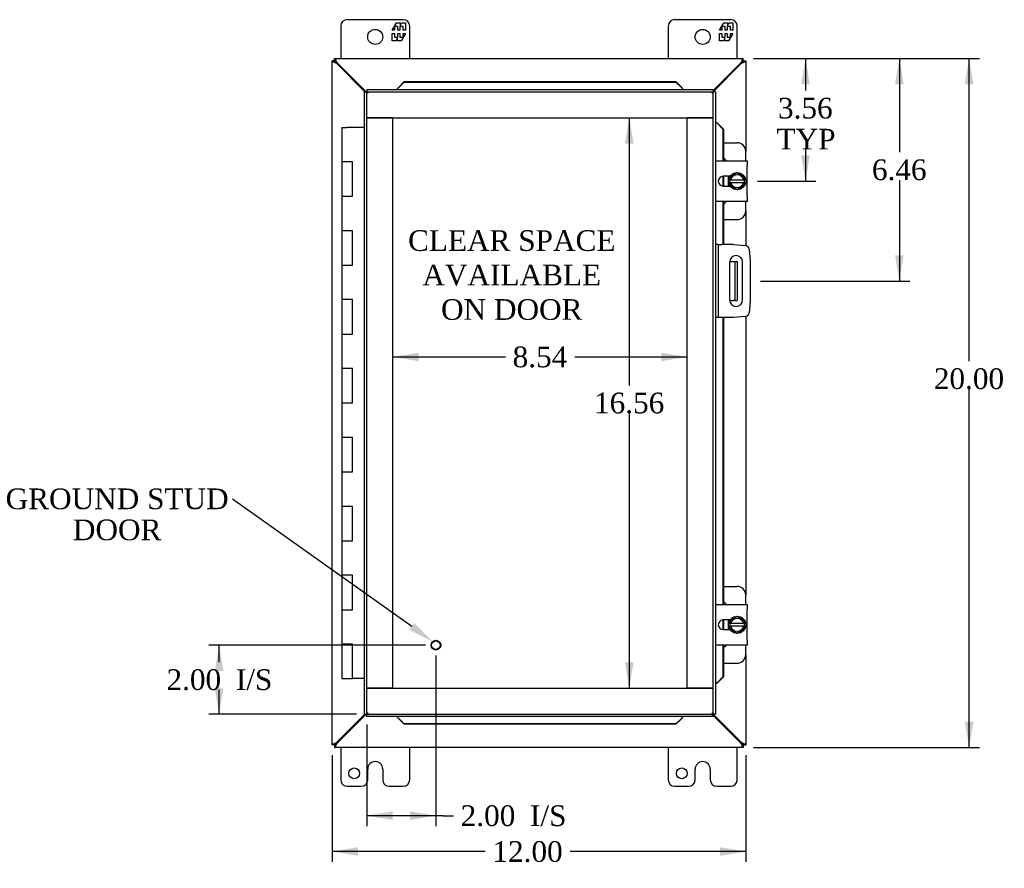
# Model space of a CAD drawing. Header units: inches. Extents: x 0 to 120, y -1 to 80.
# Tile 3 of 11: x 23 to 51, y 22 to 47. Entities that reach past the tile are written whole.
import ezdxf
from ezdxf import colors
from ezdxf.entities.mleader import LeaderData, LeaderLine
from ezdxf.enums import TextEntityAlignment as Align
from ezdxf.lldxf.tags import DXFTag
from ezdxf.math import Vec2, Vec3

# ---------------------------------------------------------------- set-up
doc = ezdxf.new("R2010")
doc.units = ezdxf.units.IN
doc.header["$MEASUREMENT"] = 0
for name, color, linetype in [('COM40153-1', 7, 'Continuous'), ('COM40153-2', 7, 'Continuous'), ('COM42667', 7, 'Continuous'), ('COM42780', 7, 'Continuous'), ('COM48470', 7, 'Continuous'), ('COM71102-5', 7, 'Continuous'), ('Default', 7, 'Continuous'), ('FET07710', 7, 'Continuous'), ('GSK10080', 7, 'Continuous'), ('HNG10610-16B', 7, 'Continuous'), ('HNG10610-16C', 7, 'Continuous'), ('SCC19011', 7, 'Continuous'), ('SPR20265', 7, 'Continuous'), ('STD21878', 7, 'Continuous'), ('WAF25035', 7, 'Continuous')]:
    doc.layers.add(name, color=color, linetype=linetype)
doc.styles.add('SEACAD_Times_New_Roman', font='times.ttf')
tags = doc.linetypes.add('HIDDEN2', pattern=[0.1875, 0.125, -0.0625]).pattern_tags.tags
tags[6:7] = [DXFTag(74, 4), DXFTag(75, 0), DXFTag(340, '0'), DXFTag(46, 0.0), DXFTag(50, 0.0), DXFTag(44, 0.0), DXFTag(45, 0.0)]
tags[4:5] = [DXFTag(74, 4), DXFTag(75, 0), DXFTag(340, '0'), DXFTag(46, 0.0), DXFTag(50, 0.0), DXFTag(44, 0.0), DXFTag(45, 0.0)]
doc.dimstyles.new('HAMMOND_(STH_-_120x80)', dxfattribs={"dimtxt": 0.6, "dimasz": 0.75, "dimexe": 0.3, "dimexo": 0.3, "dimgap": 0.15, "dimtad": 0, "dimtih": 1, "dimtoh": 1, "dimzin": 0, "dimdsep": 46, "dimtxsty": 'SEACAD_Times_New_Roman', "dimblk1": '_SE_FILLED', "dimblk2": '_SE_FILLED', "dimsah": 1, "dimcen": 0.3, "dimadec": 0, "dimazin": 0, "dimtfac": 0.8, "dimtofl": 0, "dimtmove": 0, "dimatfit": 3, "dimfxl": 1, "dimtolj": 1, "dimtzin": 0, "dimarcsym": 0})

# ---------------------------------------------------------------- blocks, each defined once
blk = doc.blocks.new('SE')
at = {"layer": 'COM40153-1', "color": 7, "linetype": 'Continuous'}
for p, q in [((43.301, 39.685), (43.411, 39.685)), ((43.411, 39.685), (43.447, 39.685)), ((43.447, 39.685), (43.519, 39.685)), ((43.447, 39.685), (43.447, 38.56)), ((43.519, 39.685), (43.519, 38.56)), ((43.301, 38.56), (43.411, 38.56)), ((43.447, 38.56), (43.411, 38.56)), ((43.447, 38.56), (43.519, 38.56))]:
    blk.add_line(p, q, dxfattribs=at)
at = {"layer": 'COM40153-2', "color": 7, "linetype": 'Continuous'}
for p, q in [((42.964, 40.185), (42.894, 40.185)), ((42.964, 40.185), (42.964, 38.06)), ((42.964, 40.185), (43.069, 40.185)), ((43.417, 40.185), (43.069, 40.185)), ((43.417, 40.185), (43.751, 40.156)), ((43.865, 40.042), (43.894, 39.708)), ((43.894, 39.708), (43.894, 38.537)), ((43.3, 39.672), (43.3, 38.572)), ((43.675, 38.572), (43.675, 39.672)), ((43.894, 38.537), (43.865, 38.203)), ((42.964, 38.06), (42.894, 38.06)), ((43.069, 38.06), (42.964, 38.06)), ((43.417, 38.06), (43.069, 38.06)), ((43.751, 38.089), (43.417, 38.06))]:
    blk.add_line(p, q, dxfattribs=at)
for centre, radius, start, end in [((43.74, 40.031), 0.125, 5, 85), ((43.488, 39.672), 0.188, 0, 180), ((43.488, 38.572), 0.188, 180, 0), ((43.74, 38.214), 0.125, 275, 355)]:
    blk.add_arc(centre, radius, start, end, dxfattribs=at)
at = {"layer": 'COM42667', "color": 7, "linetype": 'Continuous'}
for p, q in [((42.894, 42.609), (43.808, 42.609)), ((43.808, 42.609), (43.808, 42.466)), ((43.808, 41.575), (43.808, 42.466)), ((43.312, 42.161), (43.112, 42.161)), ((43.112, 41.88), (43.312, 41.88)), ((43.808, 41.432), (42.894, 41.432)), ((43.808, 41.575), (43.808, 41.432)), ((42.894, 29.733), (43.808, 29.733)), ((43.808, 29.733), (43.808, 29.59)), ((43.808, 28.699), (43.808, 29.59)), ((43.312, 29.285), (43.112, 29.285)), ((43.112, 29.004), (43.312, 29.004)), ((43.808, 28.699), (43.808, 28.556)), ((43.808, 28.556), (42.894, 28.556))]:
    blk.add_line(p, q, dxfattribs=at)
for centre in [(43.112, 42.02), (43.112, 29.144)]:
    blk.add_arc(centre, 0.141, 90, 270, dxfattribs=at)
at = {"layer": 'COM42780', "color": 7, "linetype": 'Continuous'}
for p, q in [((43.119, 43.136), (43.519, 43.136)), ((43.769, 42.609), (43.769, 42.886)), ((43.269, 41.88), (43.269, 42.161)), ((43.769, 41.155), (43.769, 41.432)), ((43.119, 40.905), (43.519, 40.905)), ((43.119, 30.26), (43.519, 30.26)), ((43.769, 29.733), (43.769, 30.01)), ((43.269, 29.004), (43.269, 29.285)), ((43.769, 28.279), (43.769, 28.556)), ((43.119, 28.029), (43.519, 28.029))]:
    blk.add_line(p, q, dxfattribs=at)
for centre, start, end in [((43.519, 42.886), 0, 90), ((43.019, 42.449), 39.9324, 66.4788), ((43.019, 41.592), 293.5212, 320.0676), ((43.519, 41.155), 270, 0), ((43.519, 30.01), 0, 90), ((43.019, 29.573), 39.9324, 66.4788), ((43.019, 28.716), 293.5212, 320.0676), ((43.519, 28.279), 270, 0)]:
    blk.add_arc(centre, 0.25, start, end, dxfattribs=at)
at = {"layer": 'COM48470', "color": 7, "linetype": 'Continuous'}
for p, q in [((31.841, 45.51), (31.769, 45.51)), ((31.769, 25.655), (31.769, 45.51)), ((31.841, 45.582), (43.697, 45.582)), ((31.841, 45.51), (31.841, 45.582)), ((31.841, 45.51), (31.877, 45.474)), ((31.841, 45.51), (31.877, 45.474)), ((31.901, 45.432), (31.877, 45.449)), ((32.721, 44.613), (31.901, 45.432)), ((31.919, 45.45), (31.903, 45.474)), ((32.757, 44.613), (31.919, 45.45)), ((43.619, 45.45), (42.822, 44.653)), ((43.637, 45.432), (42.822, 44.617)), ((43.635, 45.474), (43.619, 45.45)), ((43.661, 45.449), (43.637, 45.432)), ((43.697, 45.51), (43.661, 45.474)), ((43.697, 45.51), (43.661, 45.474)), ((43.697, 45.51), (43.697, 45.582)), ((43.697, 45.51), (43.769, 45.51)), ((43.769, 45.51), (43.769, 42.886)), ((43.769, 41.155), (43.769, 40.153)), ((43.769, 38.092), (43.769, 30.01)), ((43.769, 28.279), (43.769, 25.655)), ((31.901, 25.733), (32.721, 26.552)), ((31.919, 25.715), (32.757, 26.552)), ((42.822, 26.548), (43.637, 25.733)), ((42.822, 26.512), (43.619, 25.715)), ((31.877, 25.716), (31.901, 25.733)), ((31.903, 25.69), (31.919, 25.715)), ((43.619, 25.715), (43.635, 25.69)), ((43.637, 25.733), (43.661, 25.716)), ((31.841, 25.655), (31.769, 25.655)), ((31.841, 25.655), (31.877, 25.69)), ((31.841, 25.654), (31.877, 25.69)), ((31.841, 25.654), (31.841, 25.582)), ((43.697, 25.582), (31.841, 25.582)), ((43.697, 25.655), (43.661, 25.69)), ((43.697, 25.654), (43.661, 25.69)), ((43.697, 25.655), (43.769, 25.655)), ((43.697, 25.654), (43.697, 25.582))]:
    blk.add_line(p, q, dxfattribs=at)
for points, knots in [([(31.877, 45.449), (31.863, 45.454), (31.849, 45.459), (31.823, 45.469), (31.811, 45.474), (31.791, 45.485), (31.783, 45.49), (31.772, 45.5), (31.769, 45.505), (31.769, 45.51)], [0, 0, 0, 0, 0.25, 0.25, 0.5, 0.5, 0.75, 0.75, 1, 1, 1, 1]), ([(31.903, 45.474), (31.898, 45.489), (31.892, 45.503), (31.882, 45.529), (31.877, 45.541), (31.867, 45.561), (31.862, 45.569), (31.851, 45.58), (31.846, 45.582), (31.841, 45.582)], [0, 0, 0, 0, 0.25, 0.25, 0.5, 0.5, 0.75, 0.75, 1, 1, 1, 1]), ([(31.903, 45.474), (31.892, 45.484), (31.882, 45.493), (31.862, 45.507), (31.851, 45.51), (31.841, 45.51)], [0, 0, 0, 0, 0.5, 0.5, 1, 1, 1, 1]), ([(31.877, 45.449), (31.872, 45.454), (31.868, 45.459), (31.859, 45.469), (31.855, 45.474), (31.848, 45.485), (31.846, 45.49), (31.842, 45.5), (31.841, 45.505), (31.841, 45.51)], [0, 0, 0, 0, 0.25, 0.25, 0.5, 0.5, 0.75, 0.75, 1, 1, 1, 1]), ([(43.697, 45.582), (43.692, 45.582), (43.687, 45.58), (43.676, 45.569), (43.671, 45.561), (43.661, 45.541), (43.656, 45.529), (43.645, 45.503), (43.64, 45.489), (43.635, 45.474)], [0, 0, 0, 0, 0.25, 0.25, 0.5, 0.5, 0.75, 0.75, 1, 1, 1, 1]), ([(43.697, 45.51), (43.687, 45.51), (43.676, 45.507), (43.656, 45.493), (43.645, 45.484), (43.635, 45.474)], [0, 0, 0, 0, 0.5, 0.5, 1, 1, 1, 1]), ([(43.697, 45.51), (43.697, 45.505), (43.696, 45.5), (43.692, 45.49), (43.69, 45.485), (43.683, 45.474), (43.679, 45.469), (43.67, 45.459), (43.666, 45.454), (43.661, 45.449)], [0, 0, 0, 0, 0.25, 0.25, 0.5, 0.5, 0.75, 0.75, 1, 1, 1, 1]), ([(43.769, 45.51), (43.769, 45.505), (43.766, 45.5), (43.755, 45.49), (43.747, 45.485), (43.727, 45.474), (43.715, 45.469), (43.689, 45.459), (43.675, 45.454), (43.661, 45.449)], [0, 0, 0, 0, 0.25, 0.25, 0.5, 0.5, 0.75, 0.75, 1, 1, 1, 1]), ([(31.769, 25.655), (31.769, 25.66), (31.772, 25.665), (31.783, 25.675), (31.791, 25.68), (31.811, 25.691), (31.823, 25.696), (31.849, 25.706), (31.863, 25.711), (31.877, 25.716)], [0, 0, 0, 0, 0.25, 0.25, 0.5, 0.5, 0.75, 0.75, 1, 1, 1, 1]), ([(31.841, 25.655), (31.841, 25.66), (31.842, 25.665), (31.846, 25.675), (31.848, 25.68), (31.855, 25.691), (31.859, 25.696), (31.868, 25.706), (31.872, 25.711), (31.877, 25.716)], [0, 0, 0, 0, 0.25, 0.25, 0.5, 0.5, 0.75, 0.75, 1, 1, 1, 1]), ([(43.661, 25.716), (43.666, 25.711), (43.67, 25.706), (43.679, 25.696), (43.683, 25.691), (43.69, 25.68), (43.692, 25.675), (43.696, 25.665), (43.697, 25.66), (43.697, 25.655)], [0, 0, 0, 0, 0.25, 0.25, 0.5, 0.5, 0.75, 0.75, 1, 1, 1, 1]), ([(43.661, 25.716), (43.675, 25.711), (43.689, 25.706), (43.715, 25.696), (43.727, 25.691), (43.747, 25.68), (43.755, 25.675), (43.766, 25.665), (43.769, 25.66), (43.769, 25.655)], [0, 0, 0, 0, 0.25, 0.25, 0.5, 0.5, 0.75, 0.75, 1, 1, 1, 1]), ([(31.841, 25.582), (31.846, 25.582), (31.851, 25.585), (31.862, 25.596), (31.867, 25.604), (31.877, 25.624), (31.882, 25.636), (31.892, 25.662), (31.898, 25.676), (31.903, 25.69)], [0, 0, 0, 0, 0.25, 0.25, 0.5, 0.5, 0.75, 0.75, 1, 1, 1, 1]), ([(31.841, 25.654), (31.851, 25.654), (31.862, 25.658), (31.882, 25.672), (31.892, 25.681), (31.903, 25.69)], [0, 0, 0, 0, 0.5, 0.5, 1, 1, 1, 1]), ([(43.635, 25.69), (43.64, 25.676), (43.645, 25.662), (43.656, 25.636), (43.661, 25.624), (43.671, 25.604), (43.676, 25.596), (43.687, 25.585), (43.692, 25.582), (43.697, 25.582)], [0, 0, 0, 0, 0.25, 0.25, 0.5, 0.5, 0.75, 0.75, 1, 1, 1, 1]), ([(43.635, 25.69), (43.645, 25.681), (43.656, 25.672), (43.676, 25.658), (43.687, 25.654), (43.697, 25.654)], [0, 0, 0, 0, 0.5, 0.5, 1, 1, 1, 1])]:
    blk.add_open_spline(points, degree=3, knots=knots, dxfattribs=at)
at = {"layer": 'COM71102-5', "color": 7, "linetype": 'Continuous'}
for p, q in [((33.689, 44.74), (33.861, 44.91)), ((33.689, 44.727), (33.861, 44.897)), ((33.861, 44.91), (41.739, 44.91)), ((33.861, 44.91), (33.861, 44.897)), ((33.861, 44.897), (41.739, 44.897)), ((41.739, 44.91), (41.739, 44.897)), ((41.739, 44.91), (41.911, 44.74)), ((41.739, 44.897), (41.911, 44.727)), ((32.706, 44.613), (32.778, 44.613)), ((32.706, 26.552), (32.706, 44.613)), ((32.778, 44.685), (32.778, 44.613)), ((32.778, 44.685), (42.822, 44.685)), ((32.778, 44.613), (32.814, 44.577)), ((32.778, 44.613), (32.814, 44.577)), ((33.653, 44.698), (33.653, 44.685)), ((33.68, 44.719), (33.676, 44.716)), ((33.689, 44.727), (33.689, 44.74)), ((41.911, 44.727), (41.911, 44.74)), ((41.947, 44.685), (41.947, 44.698)), ((42.822, 44.613), (42.786, 44.577)), ((42.822, 44.613), (42.786, 44.577)), ((42.822, 44.685), (42.822, 44.613)), ((42.894, 44.613), (42.822, 44.613)), ((42.894, 44.613), (42.894, 26.552)), ((42.907, 43.738), (42.894, 43.738)), ((42.928, 43.71), (42.925, 43.715)), ((42.936, 43.702), (43.106, 43.53)), ((42.936, 43.702), (42.949, 43.702)), ((42.949, 43.702), (43.119, 43.53)), ((43.106, 43.53), (43.106, 42.609)), ((43.119, 43.53), (43.106, 43.53)), ((43.119, 43.53), (43.119, 42.609)), ((43.106, 42.161), (43.106, 41.88)), ((43.119, 42.161), (43.119, 41.88)), ((43.106, 41.432), (43.106, 40.185)), ((43.119, 41.432), (43.119, 40.185)), ((43.106, 38.06), (43.106, 29.733)), ((43.119, 38.06), (43.119, 29.733)), ((43.106, 29.285), (43.106, 29.004)), ((43.119, 29.285), (43.119, 29.004)), ((43.106, 28.556), (43.106, 27.635)), ((43.119, 28.556), (43.119, 27.635)), ((42.894, 27.427), (42.907, 27.427)), ((43.106, 27.635), (42.936, 27.462)), ((42.936, 27.462), (42.949, 27.462)), ((43.119, 27.635), (42.949, 27.462)), ((43.119, 27.635), (43.106, 27.635)), ((32.778, 26.552), (32.814, 26.588)), ((32.778, 26.552), (32.814, 26.588)), ((42.822, 26.552), (42.786, 26.588)), ((42.822, 26.552), (42.786, 26.588)), ((32.706, 26.552), (32.778, 26.552)), ((32.778, 26.48), (32.778, 26.552)), ((42.822, 26.48), (32.778, 26.48)), ((33.653, 26.48), (33.653, 26.467)), ((33.689, 26.438), (33.689, 26.425)), ((33.861, 26.268), (33.689, 26.438)), ((33.861, 26.255), (33.689, 26.425)), ((41.911, 26.438), (41.739, 26.268)), ((41.911, 26.425), (41.739, 26.255)), ((41.911, 26.438), (41.911, 26.425)), ((41.919, 26.446), (41.924, 26.449)), ((41.947, 26.467), (41.947, 26.48)), ((42.822, 26.48), (42.822, 26.552)), ((42.894, 26.552), (42.822, 26.552)), ((33.861, 26.255), (33.861, 26.268)), ((41.739, 26.268), (33.861, 26.268)), ((41.739, 26.255), (33.861, 26.255)), ((41.739, 26.255), (41.739, 26.268))]:
    blk.add_line(p, q, dxfattribs=at)
for centre, radius, start, end in [((33.419, 45.016), 0.395, 306.3142, 313.0054), ((32.602, 45.125), 1.153, 339.3654, 340.458), ((42.998, 45.125), 1.153, 199.542, 200.6346), ((42.181, 45.016), 0.395, 226.9946, 233.6858), ((43.225, 43.972), 0.395, 216.3142, 223.0054), ((43.334, 44.789), 1.153, 249.3654, 250.458), ((43.225, 27.193), 0.395, 136.9946, 143.6858), ((43.334, 26.376), 1.153, 109.542, 110.6346), ((33.419, 26.149), 0.395, 46.9946, 53.6858), ((32.602, 26.04), 1.153, 19.542, 20.6346), ((42.181, 26.149), 0.395, 126.3142, 133.0054), ((42.998, 26.04), 1.153, 159.3654, 160.458)]:
    blk.add_arc(centre, radius, start, end, dxfattribs=at)
at = {"layer": 'FET07710', "color": 7, "linetype": 'Continuous'}
for p, q in [((33.831, 46.707), (32.206, 46.707)), ((33.509, 46.402), (33.631, 46.614)), ((33.631, 46.614), (33.74, 46.614)), ((33.74, 46.614), (33.74, 46.537)), ((33.74, 46.537), (33.785, 46.614)), ((33.785, 46.614), (33.894, 46.614)), ((33.894, 46.614), (33.894, 46.402)), ((43.331, 46.707), (41.706, 46.707)), ((43.009, 46.402), (43.131, 46.614)), ((43.131, 46.614), (43.24, 46.614)), ((43.24, 46.614), (43.24, 46.537)), ((43.24, 46.537), (43.285, 46.614)), ((43.285, 46.614), (43.394, 46.614)), ((43.394, 46.614), (43.394, 46.402)), ((32.019, 46.52), (32.019, 45.582)), ((33.573, 46.402), (33.509, 46.402)), ((33.509, 46.093), (33.509, 46.305)), ((33.509, 46.305), (33.573, 46.305)), ((33.671, 46.508), (33.573, 46.508)), ((33.573, 46.508), (33.573, 46.402)), ((33.573, 46.305), (33.573, 46.199)), ((33.671, 46.402), (33.671, 46.508)), ((33.731, 46.402), (33.671, 46.402)), ((33.671, 46.199), (33.671, 46.305)), ((33.671, 46.305), (33.731, 46.305)), ((33.829, 46.508), (33.731, 46.508)), ((33.731, 46.508), (33.731, 46.402)), ((33.731, 46.305), (33.731, 46.199)), ((33.894, 46.305), (33.771, 46.093)), ((33.829, 46.402), (33.829, 46.508)), ((33.894, 46.402), (33.829, 46.402)), ((33.829, 46.199), (33.829, 46.305)), ((33.829, 46.305), (33.894, 46.305)), ((34.019, 45.582), (34.019, 46.52)), ((41.519, 46.52), (41.519, 45.582)), ((43.073, 46.402), (43.009, 46.402)), ((43.009, 46.093), (43.009, 46.305)), ((43.009, 46.305), (43.073, 46.305)), ((43.171, 46.508), (43.073, 46.508)), ((43.073, 46.508), (43.073, 46.402)), ((43.073, 46.305), (43.073, 46.199)), ((43.171, 46.402), (43.171, 46.508)), ((43.231, 46.402), (43.171, 46.402)), ((43.171, 46.199), (43.171, 46.305)), ((43.171, 46.305), (43.231, 46.305)), ((43.329, 46.508), (43.231, 46.508)), ((43.231, 46.508), (43.231, 46.402)), ((43.231, 46.305), (43.231, 46.199)), ((43.394, 46.305), (43.271, 46.093)), ((43.329, 46.402), (43.329, 46.508)), ((43.394, 46.402), (43.329, 46.402)), ((43.329, 46.199), (43.329, 46.305)), ((43.329, 46.305), (43.394, 46.305)), ((43.519, 45.582), (43.519, 46.52)), ((33.618, 46.093), (33.509, 46.093)), ((33.573, 46.199), (33.671, 46.199)), ((33.662, 46.17), (33.618, 46.093)), ((33.662, 46.093), (33.662, 46.17)), ((33.771, 46.093), (33.662, 46.093)), ((33.731, 46.199), (33.829, 46.199)), ((43.118, 46.093), (43.009, 46.093)), ((43.073, 46.199), (43.171, 46.199)), ((43.162, 46.17), (43.118, 46.093)), ((43.162, 46.093), (43.162, 46.17)), ((43.271, 46.093), (43.162, 46.093)), ((43.231, 46.199), (43.329, 46.199)), ((32.019, 25.582), (32.019, 24.645)), ((34.019, 24.645), (34.019, 25.582)), ((41.519, 25.582), (41.519, 24.645)), ((43.519, 24.645), (43.519, 25.582)), ((33.018, 25.175), (33.019, 25.175)), ((42.518, 25.175), (42.519, 25.175)), ((32.8, 24.645), (32.8, 24.957)), ((33.237, 24.957), (33.237, 24.645)), ((42.3, 24.645), (42.3, 24.957)), ((42.737, 24.957), (42.737, 24.645)), ((32.206, 24.457), (32.613, 24.457)), ((33.424, 24.457), (33.831, 24.457)), ((41.706, 24.457), (42.113, 24.457)), ((42.924, 24.457), (43.331, 24.457))]:
    blk.add_line(p, q, dxfattribs=at)
for centre, radius in [((33.019, 46.207), 0.219), ((42.519, 46.207), 0.219), ((32.41, 24.832), 0.156), ((41.91, 24.832), 0.156)]:
    blk.add_circle(centre, radius, dxfattribs=at)
for centre, radius, start, end in [((32.206, 46.52), 0.188, 90, 180), ((33.831, 46.52), 0.187, 0, 90), ((41.706, 46.52), 0.188, 90, 180), ((43.331, 46.52), 0.188, 0, 90), ((33.018, 24.957), 0.218, 90, 180), ((33.019, 24.957), 0.218, 0, 90), ((42.518, 24.957), 0.218, 90, 180), ((42.519, 24.957), 0.218, 0, 90), ((32.206, 24.645), 0.188, 180, 270), ((32.613, 24.645), 0.188, 270, 0), ((33.424, 24.645), 0.187, 180, 270), ((33.831, 24.645), 0.188, 270, 0), ((41.706, 24.645), 0.188, 180, 270), ((42.113, 24.645), 0.188, 270, 0), ((42.924, 24.645), 0.188, 180, 270), ((43.331, 24.645), 0.188, 270, 0)]:
    blk.add_arc(centre, radius, start, end, dxfattribs=at)
at = {"layer": 'GSK10080', "color": 7, "linetype": 'HIDDEN2'}
for p, q in [((32.778, 43.863), (32.778, 44.613)), ((32.778, 44.613), (42.822, 44.613)), ((42.822, 43.863), (42.822, 44.613)), ((32.778, 43.863), (42.822, 43.863)), ((32.778, 27.302), (32.778, 43.862)), ((33.528, 43.862), (32.778, 43.862)), ((33.528, 27.302), (33.528, 43.862)), ((42.072, 27.302), (42.072, 43.862)), ((42.822, 43.862), (42.072, 43.862)), ((42.822, 27.302), (42.822, 43.862)), ((32.778, 26.552), (32.778, 27.302)), ((32.778, 27.302), (42.822, 27.302)), ((33.528, 27.302), (32.778, 27.302)), ((42.822, 27.302), (42.072, 27.302)), ((42.822, 26.552), (42.822, 27.302)), ((32.778, 26.552), (42.822, 26.552))]:
    blk.add_line(p, q, dxfattribs=at)
at = {"layer": 'GSK10080', "color": 7, "linetype": 'Continuous'}
for p, q in [((32.778, 44.613), (32.778, 44.613)), ((32.778, 44.613), (32.778, 44.613)), ((42.822, 44.613), (42.822, 44.613)), ((42.822, 44.613), (42.822, 44.613)), ((32.778, 26.552), (32.778, 26.552)), ((32.778, 26.552), (32.778, 26.552)), ((42.822, 26.552), (42.822, 26.552)), ((42.822, 26.552), (42.822, 26.552))]:
    blk.add_line(p, q, dxfattribs=at)
at = {"layer": 'HNG10610-16B', "color": 7, "linetype": 'Continuous'}
for p, q in [((32.208, 42.582), (32.054, 42.582)), ((32.054, 42.582), (32.054, 41.582)), ((32.054, 41.582), (32.208, 41.582)), ((32.208, 40.582), (32.054, 40.582)), ((32.054, 40.582), (32.054, 39.582)), ((32.054, 39.582), (32.208, 39.582)), ((32.208, 38.582), (32.054, 38.582)), ((32.054, 38.582), (32.054, 37.582)), ((32.054, 37.582), (32.208, 37.582)), ((32.208, 36.582), (32.054, 36.582)), ((32.054, 36.582), (32.054, 35.582)), ((32.054, 35.582), (32.208, 35.582)), ((32.208, 34.582), (32.054, 34.582)), ((32.054, 34.582), (32.054, 33.582)), ((32.054, 33.582), (32.208, 33.582)), ((32.208, 32.582), (32.054, 32.582)), ((32.054, 32.582), (32.054, 31.582)), ((32.054, 31.582), (32.208, 31.582)), ((32.208, 30.582), (32.054, 30.582)), ((32.054, 30.582), (32.054, 29.582)), ((32.054, 29.582), (32.208, 29.582)), ((32.208, 28.582), (32.054, 28.582)), ((32.054, 28.582), (32.054, 27.582)), ((32.054, 27.582), (32.362, 27.582))]:
    blk.add_line(p, q, dxfattribs=at)
at = {"layer": 'HNG10610-16C', "color": 7, "linetype": 'Continuous'}
for p, q in [((32.054, 43.582), (32.208, 43.582)), ((32.054, 43.582), (32.054, 42.582)), ((32.706, 43.582), (32.208, 43.582)), ((32.208, 42.582), (32.054, 42.582)), ((32.362, 42.582), (32.208, 42.582)), ((32.362, 41.582), (32.362, 42.582)), ((32.054, 41.582), (32.208, 41.582)), ((32.054, 41.582), (32.054, 40.582)), ((32.208, 41.582), (32.362, 41.582)), ((32.208, 40.582), (32.054, 40.582)), ((32.362, 40.582), (32.208, 40.582)), ((32.362, 39.582), (32.362, 40.582)), ((32.054, 39.582), (32.208, 39.582)), ((32.054, 39.582), (32.054, 38.582)), ((32.208, 39.582), (32.362, 39.582)), ((32.208, 38.582), (32.054, 38.582)), ((32.362, 38.582), (32.208, 38.582)), ((32.362, 37.582), (32.362, 38.582)), ((32.054, 37.582), (32.208, 37.582)), ((32.054, 37.582), (32.054, 36.582)), ((32.208, 37.582), (32.362, 37.582)), ((32.208, 36.582), (32.054, 36.582)), ((32.362, 36.582), (32.208, 36.582)), ((32.362, 35.582), (32.362, 36.582)), ((32.054, 35.582), (32.208, 35.582)), ((32.054, 35.582), (32.054, 34.582)), ((32.208, 35.582), (32.362, 35.582)), ((32.208, 34.582), (32.054, 34.582)), ((32.362, 34.582), (32.208, 34.582)), ((32.362, 33.582), (32.362, 34.582)), ((32.054, 33.582), (32.208, 33.582)), ((32.054, 33.582), (32.054, 32.582)), ((32.208, 33.582), (32.362, 33.582)), ((32.208, 32.582), (32.054, 32.582)), ((32.362, 32.582), (32.208, 32.582)), ((32.362, 31.582), (32.362, 32.582)), ((32.054, 31.582), (32.208, 31.582)), ((32.054, 31.582), (32.054, 30.582)), ((32.208, 31.582), (32.362, 31.582)), ((32.208, 30.582), (32.054, 30.582)), ((32.362, 30.582), (32.208, 30.582)), ((32.362, 29.582), (32.362, 30.582)), ((32.054, 29.582), (32.208, 29.582)), ((32.054, 29.582), (32.054, 28.582)), ((32.208, 29.582), (32.362, 29.582)), ((32.208, 28.582), (32.054, 28.582)), ((32.362, 28.582), (32.208, 28.582)), ((32.362, 27.582), (32.362, 28.582)), ((32.706, 27.582), (32.362, 27.582))]:
    blk.add_line(p, q, dxfattribs=at)
at = {"layer": 'SCC19011', "color": 7, "linetype": 'Continuous'}
for p, q in [((43.519, 42.261), (43.304, 42.129)), ((43.304, 42.129), (43.304, 42.054)), ((43.304, 42.054), (43.304, 41.986)), ((43.324, 42.054), (43.304, 42.054)), ((43.335, 42.054), (43.324, 42.054)), ((43.703, 42.054), (43.335, 42.054)), ((43.734, 42.129), (43.519, 42.261)), ((43.714, 42.054), (43.703, 42.054)), ((43.734, 42.054), (43.714, 42.054)), ((43.734, 42.054), (43.734, 42.129)), ((43.734, 41.986), (43.734, 42.054)), ((43.304, 41.986), (43.304, 41.912)), ((43.304, 41.986), (43.324, 41.986)), ((43.304, 41.912), (43.519, 41.779)), ((43.324, 41.986), (43.335, 41.986)), ((43.335, 41.986), (43.703, 41.986)), ((43.519, 41.779), (43.734, 41.912)), ((43.703, 41.986), (43.714, 41.986)), ((43.714, 41.986), (43.734, 41.986)), ((43.734, 41.912), (43.734, 41.986)), ((43.519, 29.385), (43.304, 29.253)), ((43.304, 29.253), (43.304, 29.178)), ((43.304, 29.178), (43.304, 29.11)), ((43.324, 29.178), (43.304, 29.178)), ((43.335, 29.178), (43.324, 29.178)), ((43.703, 29.178), (43.335, 29.178)), ((43.734, 29.253), (43.519, 29.385)), ((43.714, 29.178), (43.703, 29.178)), ((43.734, 29.178), (43.714, 29.178)), ((43.734, 29.178), (43.734, 29.253)), ((43.734, 29.11), (43.734, 29.178)), ((43.304, 29.11), (43.304, 29.036)), ((43.304, 29.11), (43.324, 29.11)), ((43.304, 29.036), (43.519, 28.903)), ((43.324, 29.11), (43.335, 29.11)), ((43.335, 29.11), (43.703, 29.11)), ((43.519, 28.903), (43.734, 29.036)), ((43.703, 29.11), (43.714, 29.11)), ((43.714, 29.11), (43.734, 29.11)), ((43.734, 29.036), (43.734, 29.11))]:
    blk.add_line(p, q, dxfattribs=at)
for centre, start, end in [((43.519, 42.02), 10.4474, 169.5526), ((43.519, 42.02), 190.4474, 349.5526), ((43.519, 29.144), 10.4474, 169.5526), ((43.519, 29.144), 190.4474, 349.5526)]:
    blk.add_arc(centre, 0.187, start, end, dxfattribs=at)
at = {"layer": 'SPR20265', "color": 7, "linetype": 'Continuous'}
for points in [[(43.268, 42.089), (43.268, 42.089), (43.262, 42.066), (43.255, 42.021), (43.262, 41.973), (43.267, 41.951)], [(43.268, 29.213), (43.268, 29.213), (43.262, 29.19), (43.255, 29.145), (43.262, 29.097), (43.267, 29.075)]]:
    blk.add_open_spline(points, degree=3, knots=[0.96750559, 0.96750559, 0.96750559, 0.96750559, 0.96767233, 0.97613064, 0.98397465, 0.98397465, 0.98397465, 0.98397465], dxfattribs=at)
at = {"layer": 'STD21878', "color": 7, "linetype": 'HIDDEN2'}
for radius in [0.141, 0.125]:
    blk.add_circle((34.778, 28.552), radius, dxfattribs=at)
at = {"layer": 'WAF25035', "color": 7, "linetype": 'Continuous'}
for centre in [(43.519, 42.02), (43.519, 29.144)]:
    blk.add_circle(centre, 0.25, dxfattribs=at)
blk = doc.blocks.new('DMBLK6524')
at = {"layer": 'Default', "linetype": 'Continuous'}
for points in [[(32.519, 22.438), (32.519, 22.688), (31.769, 22.563)], [(43.019, 22.438), (43.769, 22.563), (43.019, 22.688)]]:
    blk.add_hatch(color=7, dxfattribs=at).paths.add_polyline_path(points)
at = {"layer": 'Default', "color": 7, "linetype": 'Continuous'}
for p, q in [((31.769, 25.355), (31.769, 22.263)), ((43.769, 25.355), (43.769, 22.263)), ((36.208, 22.563), (31.769, 22.563)), ((43.769, 22.563), (38.676, 22.563))]:
    blk.add_line(p, q, dxfattribs=at)
at = {"layer": 'Default', "color": 7, "linetype": 'Continuous', "style": 'SEACAD_Times_New_Roman'}
blk.add_text('12.00', height=0.6, dxfattribs=at).set_placement((36.418, 22.863), align=Align.TOP_LEFT)
blk = doc.blocks.new('_SE_FILLED')
at = {"color": 0}
blk.add_line((0, 0), (-1, 0), dxfattribs=at)
blk.add_solid([(0, 0), (-1, -0.1665), (-1, 0.1665), (0, 0)], dxfattribs=at)
blk = doc.blocks.new('DMBLK6525')
at = {"layer": 'Default', "linetype": 'Continuous'}
for points in [[(50.373, 44.832), (50.248, 45.582), (50.123, 44.832)], [(50.373, 26.332), (50.123, 26.332), (50.248, 25.582)]]:
    blk.add_hatch(color=7, dxfattribs=at).paths.add_polyline_path(points)
at = {"layer": 'Default', "color": 7, "linetype": 'Continuous'}
for p, q in [((43.997, 45.582), (50.548, 45.582)), ((50.248, 36.798), (50.248, 45.582)), ((50.248, 25.582), (50.248, 35.988)), ((43.997, 25.582), (50.548, 25.582))]:
    blk.add_line(p, q, dxfattribs=at)
at = {"layer": 'Default', "color": 7, "linetype": 'Continuous', "style": 'SEACAD_Times_New_Roman'}
blk.add_text('20.00', height=0.6, dxfattribs=at).set_placement((49.224, 36.588), align=Align.TOP_LEFT)
blk = doc.blocks.new('DMBLK6528')
at = {"layer": 'Default', "linetype": 'Continuous'}
for points in [[(28.363, 27.802), (28.613, 27.802), (28.488, 28.552)], [(28.363, 27.302), (28.488, 26.552), (28.613, 27.302)]]:
    blk.add_hatch(color=7, dxfattribs=at).paths.add_polyline_path(points)
at = {"layer": 'Default', "color": 7, "linetype": 'Continuous'}
for p, q in [((34.478, 28.552), (28.188, 28.552)), ((28.488, 28.062), (28.488, 28.552)), ((28.488, 26.552), (28.488, 27.252)), ((32.478, 26.552), (28.188, 26.552))]:
    blk.add_line(p, q, dxfattribs=at)
at = {"layer": 'Default', "color": 7, "linetype": 'Continuous', "style": 'SEACAD_Times_New_Roman'}
for s, p in [('2.00', (26.962, 27.852)), ('I/S', (28.975, 27.852))]:
    blk.add_text(s, height=0.6, dxfattribs=at).set_placement(p, align=Align.TOP_LEFT)
blk = doc.blocks.new('DMBLK6529')
at = {"layer": 'Default', "linetype": 'Continuous'}
for points in [[(33.528, 23.478), (33.528, 23.728), (32.778, 23.603)], [(34.028, 23.478), (34.778, 23.603), (34.028, 23.728)]]:
    blk.add_hatch(color=7, dxfattribs=at).paths.add_polyline_path(points)
at = {"layer": 'Default', "color": 7, "linetype": 'Continuous'}
for p, q in [((34.778, 28.252), (34.778, 23.303)), ((32.778, 26.252), (32.778, 23.303)), ((34.987, 23.603), (32.778, 23.603)), ((34.987, 23.603), (35.287, 23.603))]:
    blk.add_line(p, q, dxfattribs=at)
at = {"layer": 'Default', "color": 7, "linetype": 'Continuous', "style": 'SEACAD_Times_New_Roman'}
for s, p in [('2.00', (35.497, 23.903)), ('I/S', (37.509, 23.903))]:
    blk.add_text(s, height=0.6, dxfattribs=at).set_placement(p, align=Align.TOP_LEFT)
blk = doc.blocks.new('DMBLK6544')
at = {"layer": 'Default', "linetype": 'Continuous'}
for points in [[(45.625, 44.832), (45.5, 45.582), (45.375, 44.832)], [(45.625, 42.77), (45.375, 42.77), (45.5, 42.02)]]:
    blk.add_hatch(color=7, dxfattribs=at).paths.add_polyline_path(points)
at = {"layer": 'Default', "color": 7, "linetype": 'Continuous'}
for p, q in [((43.997, 45.582), (45.8, 45.582)), ((45.5, 45.582), (45.5, 44.65)), ((45.5, 42.94), (45.5, 42.02)), ((44.108, 42.02), (45.8, 42.02))]:
    blk.add_line(p, q, dxfattribs=at)
at = {"layer": 'Default', "color": 7, "linetype": 'Continuous', "style": 'SEACAD_Times_New_Roman'}
for s, p in [('3.56', (44.703, 44.44)), ('TYP', (44.661, 43.54))]:
    blk.add_text(s, height=0.6, dxfattribs=at).set_placement(p, align=Align.TOP_LEFT)
blk = doc.blocks.new('DMBLK6545')
at = {"layer": 'Default', "linetype": 'Continuous'}
for points in [[(48.349, 44.832), (48.224, 45.582), (48.099, 44.832)], [(48.349, 39.872), (48.099, 39.872), (48.224, 39.122)]]:
    blk.add_hatch(color=7, dxfattribs=at).paths.add_polyline_path(points)
at = {"layer": 'Default', "color": 7, "linetype": 'Continuous'}
for p, q in [((43.997, 45.582), (48.524, 45.582)), ((48.224, 45.582), (48.224, 42.862)), ((48.224, 42.052), (48.224, 39.122)), ((44.194, 39.122), (48.524, 39.122))]:
    blk.add_line(p, q, dxfattribs=at)
at = {"layer": 'Default', "color": 7, "linetype": 'Continuous', "style": 'SEACAD_Times_New_Roman'}
blk.add_text('6.46', height=0.6, dxfattribs=at).set_placement((47.428, 42.652), align=Align.TOP_LEFT)
blk = doc.blocks.new('DMBLK6553')
at = {"layer": 'Default', "linetype": 'Continuous'}
for points in [[(40.263, 43.113), (40.513, 43.113), (40.388, 43.863)], [(40.263, 28.052), (40.388, 27.302), (40.513, 28.052)]]:
    blk.add_hatch(color=7, dxfattribs=at).paths.add_polyline_path(points)
at = {"layer": 'Default', "color": 7, "linetype": 'Continuous'}
for p, q in [((40.388, 43.863), (40.388, 36.092)), ((40.388, 35.282), (40.388, 27.302))]:
    blk.add_line(p, q, dxfattribs=at)
at = {"layer": 'Default', "color": 7, "linetype": 'Continuous', "style": 'SEACAD_Times_New_Roman'}
blk.add_text('16.56', height=0.6, dxfattribs=at).set_placement((39.365, 35.882), align=Align.TOP_LEFT)
blk = doc.blocks.new('DMBLK6554')
at = {"layer": 'Default', "linetype": 'Continuous'}
for points in [[(34.278, 37.044), (33.528, 36.919), (34.278, 36.794)], [(41.322, 37.044), (41.322, 36.794), (42.072, 36.919)]]:
    blk.add_hatch(color=7, dxfattribs=at).paths.add_polyline_path(points)
at = {"layer": 'Default', "color": 7, "linetype": 'Continuous'}
for p, q in [((33.528, 36.919), (36.794, 36.919)), ((38.806, 36.919), (42.072, 36.919))]:
    blk.add_line(p, q, dxfattribs=at)
at = {"layer": 'Default', "color": 7, "linetype": 'Continuous', "style": 'SEACAD_Times_New_Roman'}
blk.add_text('8.54', height=0.6, dxfattribs=at).set_placement((37.004, 37.219), align=Align.TOP_LEFT)

msp = doc.modelspace()

# ---------------------------------------------------------------- block references
at = {"layer": 'Default'}
msp.add_blockref('SE', (0, 0), dxfattribs=at)

# ---------------------------------------------------------------- texts
at = {"layer": 'Default', "insert": (36.979, 40.596), "char_height": 0.6, "width": 6.18924, "attachment_point": 2}
msp.add_mtext('{\\fTimes New Roman|b0||i0||c0|p34;\\C7;\\H0.6;\\W1.;CLEAR SPACE \\P}{\\fTimes New Roman|b0||i0||c0|p34;\\C7;\\H0.6;\\W1.;AVAILABLE \\P}{\\fTimes New Roman|b0||i0||c0|p34;\\C7;\\H0.6;\\W1.;ON DOOR}', dxfattribs=at)

# ---------------------------------------------------------------- dimensions: what is measured, and where the dimension line sits
at = {"layer": 'Default', "color": 7, "linetype": 'Continuous'}
for base, p1, p2, angle, text, picture, middle, dimtype in [((50.248, 25.582), (43.697, 25.582), (43.697, 45.582), 90, '\\A1;<>', 'DMBLK6525', (50.248, 36.288), 161), ((45.5, 42.02), (43.697, 45.582), (43.808, 42.02), 90, '\\A1;<>\\PTYP', 'DMBLK6544', (45.5, 44.14), 160), ((48.224, 39.122), (43.697, 45.582), (43.894, 39.122), 90, '\\A1;<>', 'DMBLK6545', (48.224, 42.352), 160), ((40.388, 43.863), (42.822, 43.863), (42.822, 27.302), 270, '\\A1;<>', 'DMBLK6553', (40.388, 35.582), 161), ((33.528, 36.919), (33.528, 27.302), (42.072, 27.302), 0, '\\A1;<>', 'DMBLK6554', (37.8, 36.919), 161), ((28.488, 28.552), (32.778, 26.552), (34.778, 28.552), 90, '\\A1;<> I/S', 'DMBLK6528', (28.488, 27.552), 160)]:
    dim = msp.add_linear_dim(base=base, p1=p1, p2=p2, angle=angle, text=text, dimstyle='HAMMOND_(STH_-_120x80)', dxfattribs=at)
    dim.commit()
    dim.dimension.update_dxf_attribs({"geometry": picture, "text_midpoint": middle, "dimtype": dimtype})
dim = msp.add_linear_dim(base=(32.778, 23.603), p1=(34.778, 28.552), p2=(32.778, 27.302), text='\\A1;<> I/S', dimstyle='HAMMOND_(STH_-_120x80)', override={"dimtmove": 1}, dxfattribs=at)
dim.commit()
dim.dimension.update_dxf_attribs({"geometry": 'DMBLK6529', "text_midpoint": (35.287, 23.603), "dimtype": 160})
dim = msp.add_linear_dim(base=(31.769, 22.563), p1=(43.769, 25.655), p2=(31.769, 25.655), text='\\A1;<>', dimstyle='HAMMOND_(STH_-_120x80)', dxfattribs=at)
dim.commit()
dim.dimension.update_dxf_attribs({"geometry": 'DMBLK6524', "text_midpoint": (37.442, 22.563), "dimtype": 160})

# ---------------------------------------------------------------- leaders
ml = msp.add_multileader_mtext('Standard', dxfattribs=at)
ml.set_content('{\\pxsm0.9;\\fTimes New Roman|b0||i0||c0|p34;\\W1.;GROUND STUD\\PDOOR\\P}', color=7)
ml.set_leader_properties()
ml.build(insert=Vec2(0, 0))
ml.multileader.update_dxf_attribs({"dogleg_length": 0, "arrow_head_size": 0.75})
ctx = ml.context
ctx.base_point, ctx.char_height, ctx.arrow_head_size, ctx.landing_gap_size = Vec3(22.309, 32.583), 0.6, 0.75, 0.21
ctx.text_align_type = 1
notes = []
notes.append((ctx, [(0, (1, 1, 0), (28.874, 32.793), (-1, 0), 0, [(0, [(34.687, 28.659)], 0, [])])]))
ctx.mtext.insert, ctx.mtext.alignment = Vec3(25.531, 33.1), 2
for ctx, leaders in notes:
    for number, flags, end, landing, length, lines in leaders:
        leader = LeaderData()
        leader.index, (leader.has_last_leader_line, leader.has_dogleg_vector, leader.attachment_direction) = number, flags
        leader.last_leader_point, leader.dogleg_vector, leader.dogleg_length = Vec3(end), Vec3(landing), length
        for number, points, colour, breaks in lines:
            line = LeaderLine()
            line.index, line.vertices, line.color, line.breaks = number, Vec3.list(points), colors.encode_raw_color(colour), breaks
            leader.lines.append(line)
        ctx.leaders.append(leader)

doc.saveas('drawing.dxf')
